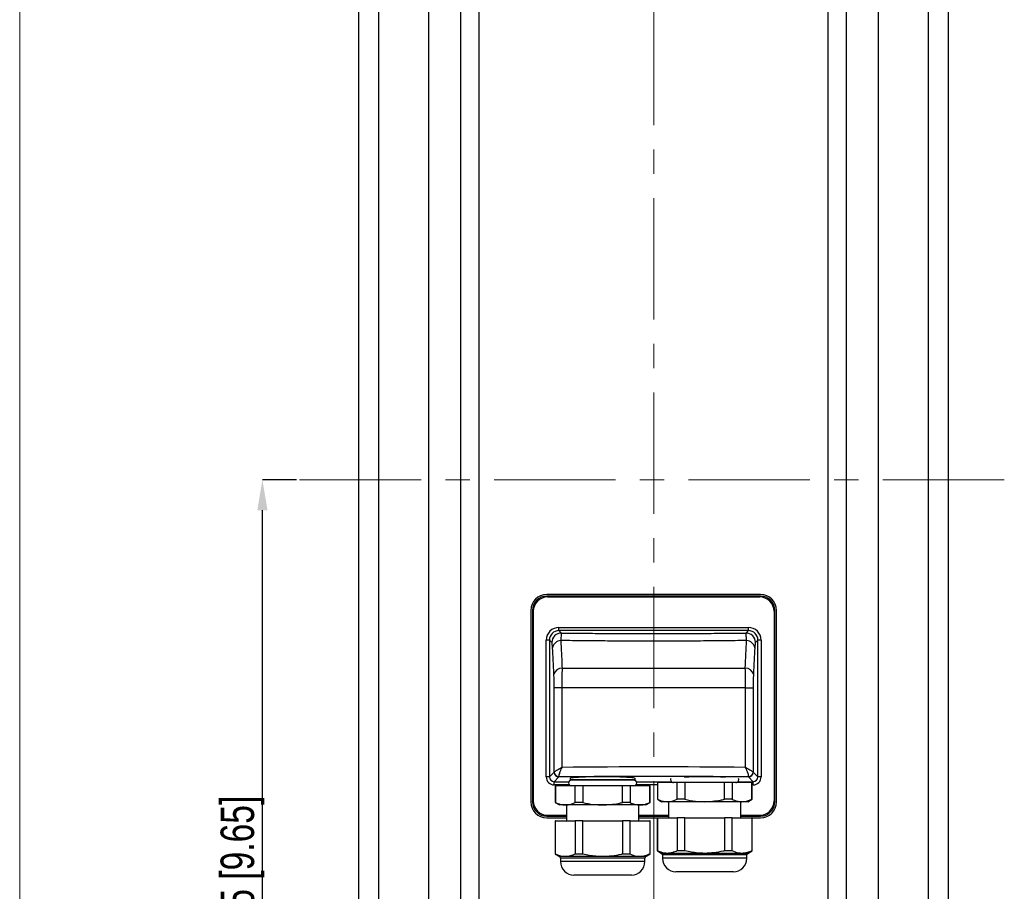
# Model space of a CAD drawing. Header units: millimetres. Extents: x 0 to 1737, y 0 to 594.
# Tile 38 of 42: x 1322 to 1424, y 306 to 397. Entities that reach past the tile are written whole.
import ezdxf

# ---------------------------------------------------------------- set-up
doc = ezdxf.new("R2010")
doc.units = ezdxf.units.MM
doc.header["$PDSIZE"] = -1
doc.linetypes.add('CENTERX2', pattern=[20.32, 12.7, -2.54, 2.54, -2.54])
doc.layers.add('SLD-0', color=7, linetype='Continuous')
doc.styles.add('SLDTEXTSTYLE0', font='TXT', dxfattribs={"width": 0.75})
doc.dimstyles.new('SLDDIMSTYLE6', dxfattribs={"dimtxt": 3.5, "dimasz": 3.2, "dimexe": 0, "dimexo": 0.0625, "dimgap": 0.875, "dimtad": 1, "dimdec": 1, "dimlfac": 3, "dimrnd": 1e-09, "dimzin": 12, "dimdsep": 46, "dimtxsty": 'SLDTEXTSTYLE0', "dimsah": 1, "dimcen": 0.09, "dimadec": 0, "dimazin": 3, "dimtfac": 1, "dimtdec": 1, "dimtofl": 0, "dimtmove": 0, "dimatfit": 3, "dimfxl": 1, "dimfrac": 2, "dimtolj": 1, "dimtzin": 12, "dimarcsym": 0})

# ---------------------------------------------------------------- blocks, each defined once
blk = doc.blocks.new('*D85')
at = {"layer": 'Defpoints', "color": 0, "transparency": 16777216}
for p in [(1346.89, 348.83), (1350.52, 348.83), (1378.86, 267.14)]:
    blk.add_point(p, dxfattribs=at)
at = {"layer": 'SLD-0', "color": 0, "lineweight": -2, "transparency": 16777216}
for p, q in [((1350.45, 348.83), (1346.89, 348.83)), ((1346.89, 270.34), (1346.89, 345.63)), ((1378.8, 267.14), (1346.89, 267.14))]:
    blk.add_line(p, q, dxfattribs=at)
at = {"layer": 'SLD-0', "color": 0, "transparency": 16777216}
for points in [[(1346.36, 345.63), (1347.43, 345.63), (1346.89, 348.83)], [(1346.36, 270.34), (1347.43, 270.34), (1346.89, 267.14)]]:
    blk.add_solid(points, dxfattribs=at)
at = {"layer": 'SLD-0', "color": 0, "transparency": 16777216, "insert": (1342.52, 307.99), "char_height": 3.5, "attachment_point": 2, "rotation": 90, "style": 'SLDTEXTSTYLE0'}
blk.add_mtext('\\A1;245 [9.65]', dxfattribs=at)

msp = doc.modelspace()

# ---------------------------------------------------------------- linework, layer by layer
at = {"color": 7, "linetype": 'Continuous', "lineweight": 25}
for p, q in [((1356.958474, 192.517051), (1356.958474, 505.139528)), ((1418.625141, 192.517051), (1418.625141, 505.139528)), ((1364.291807, 199.838881), (1364.291807, 497.817697)), ((1411.291807, 199.838881), (1411.291807, 497.817697)), ((1367.625141, 203.344956), (1367.625141, 494.311622)), ((1407.958474, 203.344956), (1407.958474, 494.311622)), ((1359.078566, 203.854727), (1359.078566, 493.801851)), ((1416.505049, 203.854727), (1416.505049, 493.801851)), ((1369.549642, 205.269457), (1369.549642, 492.387122)), ((1406.033973, 265.215622), (1406.033973, 492.387122)), ((1376.623085, 336.661622), (1376.710431, 336.574276)), ((1398.96053, 336.661622), (1376.623085, 336.661622)), ((1398.958474, 336.828289), (1376.625141, 336.828289)), ((1376.710431, 336.574276), (1398.873183, 336.574276)), ((1398.873183, 336.574276), (1398.96053, 336.661622)), ((1374.958474, 335.161622), (1374.958474, 315.161622)), ((1375.212487, 335.076332), (1375.125141, 335.163678)), ((1375.125141, 335.163678), (1375.125141, 315.159567)), ((1375.212487, 335.076332), (1375.212487, 315.246913)), ((1400.458474, 335.163678), (1400.371128, 335.076332)), ((1400.371128, 335.076332), (1400.371128, 315.246913)), ((1400.458474, 315.159567), (1400.458474, 335.163678)), ((1400.625141, 315.161622), (1400.625141, 335.161622)), ((1377.894338, 333.057721), (1377.894338, 333.390598)), ((1377.894338, 333.390598), (1397.689277, 333.390598)), ((1377.894338, 333.057721), (1378.145618, 332.806441)), ((1397.689277, 333.057721), (1377.894338, 333.057721)), ((1397.437996, 332.806441), (1397.689277, 333.057721)), ((1397.689277, 333.057721), (1397.689277, 333.390598)), ((1376.562832, 317.764839), (1376.562832, 332.059092)), ((1376.895709, 332.059092), (1376.562832, 332.059092)), ((1376.895709, 332.059092), (1376.895709, 317.764839)), ((1377.146989, 331.807811), (1376.895709, 332.059092)), ((1398.687906, 332.059092), (1398.436626, 331.807811)), ((1398.687906, 317.764839), (1398.687906, 332.059092)), ((1399.020783, 332.059092), (1398.687906, 332.059092)), ((1399.020783, 332.059092), (1399.020783, 317.764839)), ((1378.212176, 329.127953), (1397.371439, 329.127953)), ((1378.200011, 327.063663), (1377.393218, 327.063663)), ((1377.393218, 318.272234), (1377.393218, 327.063663)), ((1378.200011, 327.063663), (1378.200011, 318.761662)), ((1397.383603, 327.063663), (1378.200011, 327.063663)), ((1397.383603, 318.761662), (1397.383603, 327.063663)), ((1397.383603, 327.063663), (1398.190397, 327.063663)), ((1398.190397, 327.063663), (1398.190397, 318.272234)), ((1376.895709, 317.764839), (1377.387904, 318.257034)), ((1377.387904, 318.257034), (1377.393218, 318.272234)), ((1398.190397, 318.272234), (1398.195711, 318.257034)), ((1398.195711, 318.257034), (1398.687906, 317.764839)), ((1376.895709, 317.764839), (1376.562832, 317.764839)), ((1377.887219, 317.757719), (1377.395023, 317.265524)), ((1377.395023, 316.932647), (1377.395023, 317.265524)), ((1377.395023, 317.265524), (1378.92908, 317.265524)), ((1377.872573, 317.787845), (1377.887219, 317.757719)), ((1379.075141, 317.615975), (1379.075141, 317.460252)), ((1379.075141, 317.460252), (1379.108474, 317.426918)), ((1382.458474, 317.460252), (1379.075141, 317.460252)), ((1382.458474, 317.426918), (1379.108474, 317.426918)), ((1385.841807, 317.460252), (1382.458474, 317.460252)), ((1385.808474, 317.426918), (1382.458474, 317.426918)), ((1385.808474, 317.426918), (1385.841807, 317.460252)), ((1385.841807, 317.460252), (1385.841807, 317.615975)), ((1385.987868, 317.265524), (1389.641328, 317.265524)), ((1388.175141, 317.168966), (1388.175141, 315.428774)), ((1388.196947, 317.168966), (1388.175141, 317.168966)), ((1388.196947, 317.168966), (1388.196947, 315.428774)), ((1390.259106, 317.168966), (1388.196947, 317.168966)), ((1390.259106, 315.428774), (1390.259106, 317.168966)), ((1391.062982, 317.168966), (1390.259106, 317.168966)), ((1391.062982, 317.168966), (1391.062982, 315.428774)), ((1395.1873, 317.168966), (1391.062982, 317.168966)), ((1395.1873, 315.428774), (1395.1873, 317.168966)), ((1395.991176, 317.168966), (1395.1873, 317.168966)), ((1395.991176, 317.168966), (1395.991176, 315.428774)), ((1398.053335, 317.168966), (1395.991176, 317.168966)), ((1396.608953, 317.265524), (1398.188591, 317.265524)), ((1397.696396, 317.757719), (1397.711042, 317.787845)), ((1398.188591, 317.265524), (1397.696396, 317.757719)), ((1398.053335, 315.428774), (1398.053335, 317.168966)), ((1398.075141, 317.168966), (1398.053335, 317.168966)), ((1398.075141, 315.428774), (1398.075141, 317.168966)), ((1398.188591, 316.932647), (1398.188591, 317.265524)), ((1399.020783, 317.764839), (1398.687906, 317.764839)), ((1378.966539, 316.932647), (1377.395023, 316.932647)), ((1377.508474, 316.826918), (1377.508474, 315.086726)), ((1377.53028, 316.826918), (1377.508474, 316.826918)), ((1377.53028, 316.826918), (1377.53028, 315.086726)), ((1379.592439, 316.826918), (1377.53028, 316.826918)), ((1379.592439, 315.086726), (1379.592439, 316.826918)), ((1380.396315, 316.826918), (1379.592439, 316.826918)), ((1380.396315, 316.826918), (1380.396315, 315.086726)), ((1384.520633, 316.826918), (1380.396315, 316.826918)), ((1384.520633, 315.086726), (1384.520633, 316.826918)), ((1385.324509, 316.826918), (1384.520633, 316.826918)), ((1385.324509, 316.826918), (1385.324509, 315.086726)), ((1387.386668, 316.826918), (1385.324509, 316.826918)), ((1388.175141, 316.932647), (1385.950409, 316.932647)), ((1387.386668, 315.086726), (1387.386668, 316.826918)), ((1387.408474, 316.826918), (1387.386668, 316.826918)), ((1387.408474, 315.086726), (1387.408474, 316.826918)), ((1398.188591, 316.932647), (1398.075141, 316.932647)), ((1375.125141, 315.159567), (1375.212487, 315.246913)), ((1377.508474, 315.086726), (1377.958474, 314.826918)), ((1377.53028, 315.086726), (1377.508474, 315.086726)), ((1380.396315, 315.086726), (1379.592439, 315.086726)), ((1385.324509, 315.086726), (1384.520633, 315.086726)), ((1386.958474, 314.826918), (1387.408474, 315.086726)), ((1387.408474, 315.086726), (1387.386668, 315.086726)), ((1388.175141, 315.428774), (1388.625141, 315.168966)), ((1388.196947, 315.428774), (1388.175141, 315.428774)), ((1389.228026, 315.168966), (1388.625141, 315.168966)), ((1393.125141, 315.168966), (1389.228026, 315.168966)), ((1389.336917, 315.168966), (1389.354371, 313.5023)), ((1391.062982, 315.428774), (1390.259106, 315.428774)), ((1397.022255, 315.168966), (1393.125141, 315.168966)), ((1395.991176, 315.428774), (1395.1873, 315.428774)), ((1396.895911, 313.5023), (1396.913365, 315.168966)), ((1397.625141, 315.168966), (1397.022255, 315.168966)), ((1397.625141, 315.168966), (1398.075141, 315.428774)), ((1398.075141, 315.428774), (1398.053335, 315.428774)), ((1400.371128, 315.246913), (1400.458474, 315.159567)), ((1378.56136, 314.826918), (1377.958474, 314.826918)), ((1382.458474, 314.826918), (1378.56136, 314.826918)), ((1378.67025, 314.826918), (1378.687704, 313.160252)), ((1386.355588, 314.826918), (1382.458474, 314.826918)), ((1386.229244, 313.160252), (1386.246698, 314.826918)), ((1386.958474, 314.826918), (1386.355588, 314.826918)), ((1376.710431, 313.748969), (1376.623085, 313.661622)), ((1376.623085, 313.661622), (1378.682453, 313.661622)), ((1376.625141, 313.494956), (1378.684199, 313.494956)), ((1376.710431, 313.748969), (1378.681539, 313.748969)), ((1377.508474, 313.160252), (1377.508474, 309.690394)), ((1377.53028, 313.160252), (1377.508474, 313.160252)), ((1377.53028, 309.690394), (1377.53028, 313.160252)), ((1377.53028, 313.160252), (1379.592439, 313.160252)), ((1379.592439, 313.160252), (1379.592439, 309.690394)), ((1380.396315, 313.160252), (1379.592439, 313.160252)), ((1380.396315, 309.690394), (1380.396315, 313.160252)), ((1380.396315, 313.160252), (1384.520633, 313.160252)), ((1384.520633, 313.160252), (1384.520633, 309.690394)), ((1385.324509, 313.160252), (1384.520633, 313.160252)), ((1385.324509, 309.690394), (1385.324509, 313.160252)), ((1385.324509, 313.160252), (1387.386668, 313.160252)), ((1386.232749, 313.494956), (1388.175141, 313.494956)), ((1386.234495, 313.661622), (1389.352702, 313.661622)), ((1386.235409, 313.748969), (1389.351787, 313.748969)), ((1387.386668, 313.160252), (1387.386668, 309.690394)), ((1387.408474, 313.160252), (1387.386668, 313.160252)), ((1387.408474, 309.690394), (1387.408474, 313.160252)), ((1388.175141, 313.5023), (1388.175141, 310.032442)), ((1388.196947, 313.5023), (1388.175141, 313.5023)), ((1388.196947, 310.032442), (1388.196947, 313.5023)), ((1388.196947, 313.5023), (1390.259106, 313.5023)), ((1390.259106, 313.5023), (1390.259106, 310.032442)), ((1391.062982, 313.5023), (1390.259106, 313.5023)), ((1391.062982, 310.032442), (1391.062982, 313.5023)), ((1391.062982, 313.5023), (1395.1873, 313.5023)), ((1395.1873, 313.5023), (1395.1873, 310.032442)), ((1395.991176, 313.5023), (1395.1873, 313.5023)), ((1395.991176, 310.032442), (1395.991176, 313.5023)), ((1395.991176, 313.5023), (1398.053335, 313.5023)), ((1396.897579, 313.661622), (1398.96053, 313.661622)), ((1396.898494, 313.748969), (1398.873183, 313.748969)), ((1398.053335, 313.5023), (1398.053335, 310.032442)), ((1398.075141, 313.5023), (1398.053335, 313.5023)), ((1398.075141, 310.032442), (1398.075141, 313.5023)), ((1398.075141, 313.494956), (1398.958474, 313.494956)), ((1398.96053, 313.661622), (1398.873183, 313.748969)), ((1388.175141, 310.032442), (1388.625141, 309.772634)), ((1388.196947, 310.032442), (1388.175141, 310.032442)), ((1391.062982, 310.032442), (1390.259106, 310.032442)), ((1395.991176, 310.032442), (1395.1873, 310.032442)), ((1397.625141, 309.772634), (1398.075141, 310.032442)), ((1398.075141, 310.032442), (1398.053335, 310.032442)), ((1377.508474, 309.690394), (1377.958474, 309.430586)), ((1377.53028, 309.690394), (1377.508474, 309.690394)), ((1378.56136, 309.430586), (1377.958474, 309.430586)), ((1378.041807, 309.286249), (1378.041807, 308.910252)), ((1382.458474, 309.286249), (1378.041807, 309.286249)), ((1382.458474, 308.910252), (1378.041807, 308.910252)), ((1382.458474, 309.430586), (1378.56136, 309.430586)), ((1380.396315, 309.690394), (1379.592439, 309.690394)), ((1386.355588, 309.430586), (1382.458474, 309.430586)), ((1386.875141, 309.286249), (1382.458474, 309.286249)), ((1386.875141, 308.910252), (1382.458474, 308.910252)), ((1385.324509, 309.690394), (1384.520633, 309.690394)), ((1386.958474, 309.430586), (1386.355588, 309.430586)), ((1386.875141, 308.910252), (1386.875141, 309.286249)), ((1386.958474, 309.430586), (1387.408474, 309.690394)), ((1387.408474, 309.690394), (1387.386668, 309.690394)), ((1389.228026, 309.772634), (1388.625141, 309.772634)), ((1388.708474, 309.628297), (1388.708474, 309.2523)), ((1393.125141, 309.628297), (1388.708474, 309.628297)), ((1393.125141, 309.2523), (1388.708474, 309.2523)), ((1393.125141, 309.772634), (1389.228026, 309.772634)), ((1397.022255, 309.772634), (1393.125141, 309.772634)), ((1397.541807, 309.628297), (1393.125141, 309.628297)), ((1397.541807, 309.2523), (1393.125141, 309.2523)), ((1397.625141, 309.772634), (1397.022255, 309.772634)), ((1397.541807, 309.2523), (1397.541807, 309.628297)), ((1393.125141, 307.835633), (1390.125141, 307.835633)), ((1396.125141, 307.835633), (1393.125141, 307.835633)), ((1382.458474, 307.493585), (1379.458474, 307.493585)), ((1385.458474, 307.493585), (1382.458474, 307.493585))]:
    msp.add_line(p, q, dxfattribs=at)
for centre, radius, start, end in [((1376.625141, 335.161622), 1.666667, 90, 180), ((1398.958474, 335.161622), 1.666667, 0, 90), ((1378.148829, 331.804601), 1.001845, 90.18359629, 179.81640371), ((1397.434786, 331.804601), 1.001845, 0.18359629, 89.81640371), ((1378.12133, 331.109135), 0.910589, 92.19688673, 170.76867955), ((1397.462285, 331.109135), 0.910589, 9.23132045, 87.80311327), ((1378.193155, 328.266422), 0.861741, 88.73527749, 163.67353651), ((1397.390459, 328.266422), 0.861741, 16.32646349, 91.26472251), ((1377.888824, 318.258639), 0.500922, 180.18359629, 269.81640371), ((1377.8922, 318.28665), 0.499191, 181.65491606, 267.74662319), ((1397.694791, 318.258639), 0.500922, 270.18359629, 359.81640371), ((1397.691415, 318.28665), 0.499191, 272.25337681, 358.34508394), ((1379.195141, 317.126918), 0.3, 90, 270), ((1385.721807, 317.126918), 0.3, 270, 90), ((1389.861807, 317.468966), 0.3, 154.45040758, 270), ((1396.388474, 317.468966), 0.3, 270, 25.54959242), ((1376.625141, 315.161622), 1.666667, 180, 270), ((1398.958474, 315.161622), 1.666667, 270, 0), ((1377.875141, 309.286249), 0.166667, 0, 60), ((1379.458474, 308.910252), 1.416667, 180, 270), ((1385.458474, 308.910252), 1.416667, 270, 0), ((1387.041807, 309.286249), 0.166667, 120, 180), ((1388.541807, 309.628297), 0.166667, 0, 60), ((1390.125141, 309.2523), 1.416667, 180, 270), ((1396.125141, 309.2523), 1.416667, 270, 0), ((1397.708474, 309.628297), 0.166667, 120, 180)]:
    msp.add_arc(centre, radius, start, end, dxfattribs=at)
for centre, major_axis, ratio, start_param, end_param in [((1376.627199, 335.159564), (-1.063569, 1.063569), 0.9972646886, 5.4991566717, 7.0672139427), ((1376.714546, 335.072218), (-1.063569, 1.063569), 0.9972646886, 5.4991566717, 7.0672139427), ((1398.869069, 335.072218), (1.063569, 1.063569), 0.9972646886, 5.4991566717, 7.0672139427), ((1398.956416, 335.159564), (1.063569, 1.063569), 0.9972646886, 5.4991566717, 7.0672139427), ((1377.897995, 332.055435), (0.945395, -0.945395), 0.9972646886, 2.3575640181, 3.9256212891), ((1377.897995, 332.055435), (-0.710337, 0.710337), 0.995451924, 5.4991566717, 7.0672139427), ((1397.685619, 332.055435), (0.945395, 0.945395), 0.9972646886, 5.4991566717, 7.0672139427), ((1397.685619, 332.055435), (0.710337, 0.710337), 0.995451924, 5.4991566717, 7.0672139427), ((1387.791807, 316.241376), (50, 0), 0.0513596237, 1.3777638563, 1.7638287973), ((1377.397309, 317.767124), (-0.590872, -0.590872), 0.9972646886, 5.4991566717, 7.0672139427), ((1377.397309, 317.767124), (0.355814, 0.355814), 0.9936457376, 2.3575640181, 3.9256212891), ((1387.791807, 315.242747), (49, 0), 0.0524077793, 1.3672594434, 1.7743332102), ((1382.458474, 317.598354), (3.4, 0), 0.0524077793, 6.184130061, 9.5238332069), ((1393.125141, 317.598354), (3.4, 0), 0.0524077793, 0.8829942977, 2.2585983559), ((1398.186306, 317.767124), (-0.355814, 0.355814), 0.9936457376, 2.3575640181, 3.9256212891), ((1398.186306, 317.767124), (-0.590872, 0.590872), 0.9972646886, 2.3575640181, 3.9256212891), ((1376.627199, 315.163681), (-1.063569, -1.063569), 0.9972646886, 5.4991566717, 7.0672139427), ((1376.714546, 315.251027), (-1.063569, -1.063569), 0.9972646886, 5.4991566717, 7.0672139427), ((1398.869069, 315.251027), (1.063569, -1.063569), 0.9972646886, 5.4991566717, 7.0672139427), ((1398.956416, 315.163681), (1.063569, -1.063569), 0.9972646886, 5.4991566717, 7.0672139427)]:
    msp.add_ellipse(centre, major_axis=major_axis, ratio=ratio, start_param=start_param, end_param=end_param, dxfattribs=at)
for points, knots in [([(1378.145618, 332.806441), (1378.134898, 332.759974), (1378.112583, 332.663243), (1378.095369, 332.23933), (1378.086424, 332.019055)], [0, 0, 0, 0, 0.4803757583, 1, 1, 1, 1]), ([(1378.145618, 332.806441), (1378.92948, 332.797385), (1380.497202, 332.779273), (1382.892754, 332.761101), (1385.313638, 332.749706), (1387.749644, 332.74588), (1390.180828, 332.749448), (1392.609605, 332.760583), (1395.035388, 332.778732), (1396.637127, 332.797205), (1397.437996, 332.806441)], [0, 0, 0, 0, 0.1236736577, 0.2473474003, 0.3727186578, 0.4980899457, 0.6226993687, 0.7473087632, 0.8736544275, 1, 1, 1, 1]), ([(1397.497191, 332.019055), (1397.488923, 332.225511), (1397.471815, 332.652685), (1397.449517, 332.754061), (1397.437996, 332.806441)], [0, 0, 0, 0, 0.4833061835, 1, 1, 1, 1]), ([(1377.222534, 331.255213), (1377.210638, 331.409642), (1377.187693, 331.707485), (1377.160218, 331.775204), (1377.146989, 331.807811)], [0, 0, 0, 0, 0.5184932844, 1, 1, 1, 1]), ([(1378.086424, 332.019055), (1378.108369, 331.583148), (1378.153167, 330.693304), (1378.192242, 329.656738), (1378.212176, 329.127953)], [0, 0, 0, 0, 0.4898685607, 1, 1, 1, 1]), ([(1397.497191, 332.019055), (1396.701307, 332.008981), (1395.109538, 331.988834), (1392.679764, 331.968724), (1390.225825, 331.95622), (1387.824999, 331.952297), (1385.496825, 331.956029), (1383.238684, 331.966639), (1380.985067, 331.984402), (1379.26747, 332.003262), (1378.306102, 332.016117), (1378.086424, 332.019055)], [0, 0, 0, 0, 0.1246828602, 0.2493658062, 0.3756758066, 0.501985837, 0.6172220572, 0.7324582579, 0.8489740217, 0.9654897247, 1, 1, 1, 1]), ([(1397.371439, 329.127953), (1397.390558, 329.636163), (1397.429586, 330.673576), (1397.474354, 331.564552), (1397.497191, 332.019055)], [0, 0, 0, 0, 0.4898822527, 1, 1, 1, 1]), ([(1398.436626, 331.807811), (1398.42239, 331.771078), (1398.3949, 331.700142), (1398.372082, 331.39995), (1398.36108, 331.255213)], [0, 0, 0, 0, 0.5178505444, 1, 1, 1, 1]), ([(1377.366164, 328.508666), (1377.344173, 328.998837), (1377.299962, 329.984302), (1377.248433, 330.830111), (1377.222534, 331.255213)], [0, 0, 0, 0, 0.4974015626, 1, 1, 1, 1]), ([(1398.36108, 331.255213), (1398.335443, 330.83463), (1398.283903, 329.989098), (1398.239678, 329.003839), (1398.217451, 328.508666)], [0, 0, 0, 0, 0.4974173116, 1, 1, 1, 1]), ([(1377.393218, 327.063663), (1377.391951, 327.329104), (1377.389439, 327.855451), (1377.373877, 328.292182), (1377.366164, 328.508666)], [0, 0, 0, 0, 0.5043100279, 1, 1, 1, 1]), ([(1378.212176, 329.127953), (1378.208658, 328.818391), (1378.201551, 328.192887), (1378.200528, 327.442622), (1378.200011, 327.063663)], [0, 0, 0, 0, 0.4948996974, 1, 1, 1, 1]), ([(1397.383603, 327.063663), (1397.383113, 327.433074), (1397.382117, 328.183108), (1397.375034, 328.809882), (1397.371439, 329.127953)], [0, 0, 0, 0, 0.492526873, 1, 1, 1, 1]), ([(1398.217451, 328.508666), (1398.209564, 328.286234), (1398.194046, 327.848595), (1398.1916, 327.322411), (1398.190397, 327.063663)], [0, 0, 0, 0, 0.5082547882, 1, 1, 1, 1]), ([(1377.393218, 318.272234), (1377.407544, 318.289236), (1377.438156, 318.325567), (1377.616136, 318.442666), (1377.805127, 318.551282), (1377.962759, 318.63724), (1378.033843, 318.675298), (1378.110561, 318.715497), (1378.151485, 318.73671), (1378.173651, 318.748135), (1378.185693, 318.754323), (1378.192401, 318.757763), (1378.196631, 318.759931), (1378.198929, 318.761108), (1378.200011, 318.761662)], [0, 0, 0, 0, 0.2152906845, 0.4600157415, 0.7532184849, 0.7744840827, 0.8808282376, 0.9357888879, 0.9652208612, 0.9811340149, 0.9897616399, 0.9944430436, 0.9973826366, 1, 1, 1, 1]), ([(1378.200011, 318.761662), (1378.199471, 318.760561), (1378.198334, 318.758244), (1378.196238, 318.753966), (1378.192915, 318.747169), (1378.186935, 318.734898), (1378.17594, 318.712199), (1378.155725, 318.669983), (1378.11822, 318.589925), (1378.083795, 318.513074), (1378.01018, 318.342056), (1377.927538, 318.1262), (1377.864617, 317.893905), (1377.870036, 317.821662), (1377.872573, 317.787845)], [0, 0, 0, 0, 0.0026143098, 0.0055009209, 0.0101549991, 0.0187490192, 0.0346306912, 0.0640579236, 0.1190899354, 0.2255723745, 0.2493639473, 0.5400624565, 0.7847079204, 1, 1, 1, 1]), ([(1397.711042, 317.787845), (1397.713579, 317.821662), (1397.718997, 317.893905), (1397.656077, 318.1262), (1397.573434, 318.342056), (1397.49982, 318.513074), (1397.465394, 318.589925), (1397.42789, 318.669983), (1397.407675, 318.712199), (1397.39668, 318.734898), (1397.3907, 318.747169), (1397.387376, 318.753966), (1397.385281, 318.758244), (1397.384144, 318.760561), (1397.383603, 318.761662)], [0, 0, 0, 0, 0.2152920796, 0.4599375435, 0.7506360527, 0.7744276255, 0.8809100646, 0.9359420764, 0.9653693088, 0.9812509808, 0.9898450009, 0.9944990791, 0.9973856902, 1, 1, 1, 1]), ([(1397.383603, 318.761662), (1397.384686, 318.761108), (1397.386984, 318.759931), (1397.391214, 318.757763), (1397.397922, 318.754323), (1397.409963, 318.748135), (1397.43213, 318.73671), (1397.473054, 318.715497), (1397.549771, 318.675298), (1397.620856, 318.63724), (1397.778488, 318.551282), (1397.967479, 318.442666), (1398.145459, 318.325567), (1398.176071, 318.289236), (1398.190397, 318.272234)], [0, 0, 0, 0, 0.0026173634, 0.0055569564, 0.0102383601, 0.0188659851, 0.0347791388, 0.0642111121, 0.1191717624, 0.2255159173, 0.2467815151, 0.5399842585, 0.7847093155, 1, 1, 1, 1]), ([(1377.53028, 315.086726), (1377.699055, 315.013075), (1378.03885, 314.864793), (1378.386424, 314.839599), (1378.56136, 314.826918)], [0, 0, 0, 0, 0.4966940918, 1, 1, 1, 1]), ([(1378.56136, 314.826918), (1378.663098, 314.831204), (1379.010402, 314.845833), (1379.351361, 314.986949), (1379.592439, 315.086726)], [0, 0, 0, 0, 0.2929383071, 1, 1, 1, 1]), ([(1380.396315, 315.086726), (1380.76375, 315.00738), (1381.44384, 314.860517), (1382.138926, 314.8375), (1382.458474, 314.826918)], [0, 0, 0, 0, 0.540274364, 1, 1, 1, 1]), ([(1382.458474, 314.826918), (1383.008788, 314.858018), (1383.703752, 314.897292), (1384.379899, 315.05409), (1384.520633, 315.086726)], [0, 0, 0, 0, 0.7918592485, 1, 1, 1, 1]), ([(1385.324509, 315.086726), (1385.493283, 315.013075), (1385.833079, 314.864793), (1386.180652, 314.839599), (1386.355588, 314.826918)], [0, 0, 0, 0, 0.49669409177, 1, 1, 1, 1]), ([(1386.355588, 314.826918), (1386.457327, 314.831204), (1386.804631, 314.845833), (1387.145589, 314.986949), (1387.386668, 315.086726)], [0, 0, 0, 0, 0.2929383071, 1, 1, 1, 1]), ([(1388.196947, 315.428774), (1388.365721, 315.355123), (1388.705517, 315.206841), (1389.05309, 315.181647), (1389.228026, 315.168966)], [0, 0, 0, 0, 0.4966940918, 1, 1, 1, 1]), ([(1389.228026, 315.168966), (1389.329765, 315.173252), (1389.677069, 315.187881), (1390.018027, 315.328997), (1390.259106, 315.428774)], [0, 0, 0, 0, 0.2929383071, 1, 1, 1, 1]), ([(1391.062982, 315.428774), (1391.430417, 315.349428), (1392.110507, 315.202565), (1392.805592, 315.179548), (1393.125141, 315.168966)], [0, 0, 0, 0, 0.540274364, 1, 1, 1, 1]), ([(1393.125141, 315.168966), (1393.675454, 315.200066), (1394.370418, 315.23934), (1395.046566, 315.396138), (1395.1873, 315.428774)], [0, 0, 0, 0, 0.7918592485, 1, 1, 1, 1]), ([(1395.991176, 315.428774), (1396.15995, 315.355123), (1396.499745, 315.206841), (1396.847319, 315.181647), (1397.022255, 315.168966)], [0, 0, 0, 0, 0.4966940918, 1, 1, 1, 1]), ([(1397.022255, 315.168966), (1397.123994, 315.173252), (1397.471297, 315.187881), (1397.812256, 315.328997), (1398.053335, 315.428774)], [0, 0, 0, 0, 0.2929383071, 1, 1, 1, 1]), ([(1389.228026, 309.772634), (1389.126315, 309.776918), (1388.779011, 309.791543), (1388.438052, 309.932656), (1388.196947, 310.032442)], [0, 0, 0, 0, 0.2928606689, 1, 1, 1, 1]), ([(1390.259106, 310.032442), (1390.090332, 309.958791), (1389.750536, 309.81051), (1389.402962, 309.785315), (1389.228026, 309.772634)], [0, 0, 0, 0, 0.49669409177, 1, 1, 1, 1]), ([(1393.125141, 309.772634), (1392.884724, 309.778622), (1392.189923, 309.795926), (1391.508571, 309.938924), (1391.062982, 310.032442)], [0, 0, 0, 0, 0.3460221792, 1, 1, 1, 1]), ([(1395.1873, 310.032442), (1395.141958, 310.021744), (1394.783417, 309.937152), (1394.098829, 309.808461), (1393.450991, 309.784624), (1393.125141, 309.772634)], [0, 0, 0, 0, 0.0671228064, 0.5307803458, 1, 1, 1, 1]), ([(1397.022255, 309.772634), (1396.920543, 309.776918), (1396.57324, 309.791543), (1396.232281, 309.932656), (1395.991176, 310.032442)], [0, 0, 0, 0, 0.2928606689, 1, 1, 1, 1]), ([(1398.053335, 310.032442), (1397.88456, 309.958791), (1397.544765, 309.81051), (1397.197191, 309.785315), (1397.022255, 309.772634)], [0, 0, 0, 0, 0.4966940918, 1, 1, 1, 1]), ([(1378.56136, 309.430586), (1378.459648, 309.43487), (1378.112345, 309.449495), (1377.771386, 309.590608), (1377.53028, 309.690394)], [0, 0, 0, 0, 0.2928606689, 1, 1, 1, 1]), ([(1379.592439, 309.690394), (1379.423665, 309.616743), (1379.08387, 309.468461), (1378.736296, 309.443267), (1378.56136, 309.430586)], [0, 0, 0, 0, 0.4966940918, 1, 1, 1, 1]), ([(1382.458474, 309.430586), (1382.218057, 309.436574), (1381.523256, 309.453878), (1380.841904, 309.596876), (1380.396315, 309.690394)], [0, 0, 0, 0, 0.3460221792, 1, 1, 1, 1]), ([(1384.520633, 309.690394), (1384.475292, 309.679696), (1384.116751, 309.595104), (1383.432163, 309.466413), (1382.784324, 309.442576), (1382.458474, 309.430586)], [0, 0, 0, 0, 0.0671228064, 0.5307803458, 1, 1, 1, 1]), ([(1386.355588, 309.430586), (1386.253877, 309.43487), (1385.906573, 309.449495), (1385.565614, 309.590608), (1385.324509, 309.690394)], [0, 0, 0, 0, 0.29286066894, 1, 1, 1, 1]), ([(1387.386668, 309.690394), (1387.217894, 309.616743), (1386.878098, 309.468461), (1386.530524, 309.443267), (1386.355588, 309.430586)], [0, 0, 0, 0, 0.49669409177, 1, 1, 1, 1])]:
    msp.add_open_spline(points, degree=3, knots=knots, dxfattribs=at)
at = {"layer": 'SLD-0', "color": 250, "lineweight": 18}
msp.add_line((1321.519899, 584.00001), (1321.519899, 10.00001), dxfattribs=at)
at = {"layer": 'SLD-0', "color": 250, "linetype": 'CENTERX2', "lineweight": 18}
for p, q in [((1387.791807, 182.699649), (1387.791807, 515.042626)), ((1424.445143, 348.828289), (1350.51648, 348.828289))]:
    msp.add_line(p, q, dxfattribs=at)

# ---------------------------------------------------------------- dimensions: what is measured, and where the dimension line sits
at = {"layer": 'SLD-0', "color": 250}
dim = msp.add_linear_dim(base=(1346.891807, 348.828289), p1=(1378.858504, 267.144956), p2=(1350.51648, 348.828289), angle=90, dimstyle='SLDDIMSTYLE6', dxfattribs=at)
dim.commit()
dim.dimension.update_dxf_attribs({"geometry": '*D85', "text_midpoint": (1346.891807, 307.986622), "dimtype": 160})

doc.saveas('drawing.dxf')
